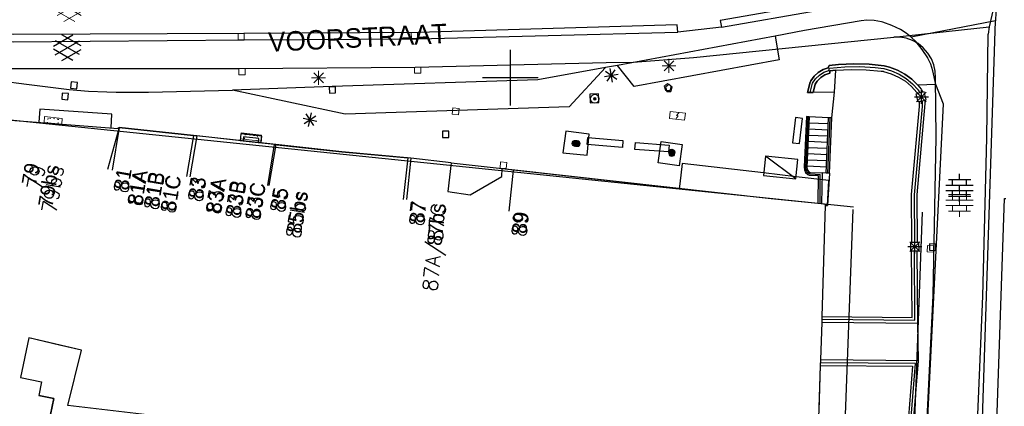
# Model space of a CAD drawing. Header units: millimetres. Extents: x 135944 to 142000, y 454200 to 456692.
# Tile 100 of 185: x 136865 to 136936, y 456326 to 456354. Entities that reach past the tile are written whole.
import ezdxf
from ezdxf.enums import TextEntityAlignment as Align

# ---------------------------------------------------------------- set-up
doc = ezdxf.new("R2010")
doc.units = ezdxf.units.MM
doc.linetypes.add('TotaalGBKN2013X$0$GBKN binnenstad 2009$0$DOT', pattern=[0.25, 0, -0.25])
for name, color, linetype in [('TotaalGBKN2013_Bistad', 251, 'Continuous'), ('TotaalGBKN2013X$0$Contouren', 251, 'Continuous'), ('TotaalGBKN2013X$0$GBKN binnenstad 2009$0$OBJECTEN_', 251, 'Continuous'), ('TotaalGBKN2013X$0$GBKN binnenstad 2009$0$OBJECTEN__', 251, 'Continuous'), ('TotaalGBKN2013X$0$GBKN binnenstad 2009$0$OBJECTEN___', 251, 'Continuous'), ('TotaalGBKN2013X$0$GBKN binnenstad 2009$0$SEMANT_ SYMB_', 251, 'Continuous')]:
    doc.layers.add(name, color=color, linetype=linetype)
doc.styles.add('TotaalGBKN2013X$0$GBKN binnenstad 2009$0$Standard', font='txt')
doc.styles.add('TotaalGBKN2013X$0$GBKN binnenstad 2009$0$TXT', font='txt.shx')

# ---------------------------------------------------------------- blocks, each defined once
blk = doc.blocks.new('TotaalGBKN2013X$0$GBKN binnenstad 2009$0$CEL509')
at = {"layer": 'TotaalGBKN2013X$0$GBKN binnenstad 2009$0$OBJECTEN__', "linetype": 'TotaalGBKN2013X$0$GBKN binnenstad 2009$0$DOT', "lineweight": 0}
blk.add_line((-1, 0.5), (0, 0), dxfattribs=at)
at = {"layer": 'TotaalGBKN2013X$0$GBKN binnenstad 2009$0$OBJECTEN__', "linetype": 'Continuous', "lineweight": 0}
blk.add_lwpolyline([(-1, 0), (0, 0), (0, 0.5), (-1, 0.5), (-1, 0)], dxfattribs=at)
blk = doc.blocks.new('TotaalGBKN2013X$0$GBKN binnenstad 2009$0$CEL507')
at = {"layer": 'TotaalGBKN2013X$0$GBKN binnenstad 2009$0$OBJECTEN_', "linetype": 'Continuous', "lineweight": 0}
for points in [[(-2, 0), (0, 0), (0, 1), (-2, 1), (-2, 0)], [(-1.13, 0.07), (-0.88, 0.5), (-1.12, 0.5), (-0.88, 0.93)]]:
    blk.add_lwpolyline(points, dxfattribs=at)
blk = doc.blocks.new('TotaalGBKN2013X$0$GBKN binnenstad 2009$0$CEL532')
at = {"layer": 'TotaalGBKN2013X$0$GBKN binnenstad 2009$0$OBJECTEN___', "linetype": 'Continuous', "lineweight": 0}
blk.add_lwpolyline([(0, -1), (1, -1), (1, 0), (0, 0), (0, -1)], dxfattribs=at)
at = {"layer": 'TotaalGBKN2013X$0$GBKN binnenstad 2009$0$OBJECTEN___', "linetype": 'TotaalGBKN2013X$0$GBKN binnenstad 2009$0$DOT', "lineweight": 0}
blk.add_lwpolyline([(0.2, -1), (0.2, -0.2), (0.8, -0.2), (0.8, -1)], dxfattribs=at)
blk = doc.blocks.new('TotaalGBKN2013X$0$GBKN binnenstad 2009$0$DEC108')
at = {"layer": 'TotaalGBKN2013X$0$GBKN binnenstad 2009$0$SEMANT_ SYMB_', "linetype": 'Continuous', "lineweight": 0}
for p, q in [((-1.015, 0.107), (0.387, 0.916)), ((0.985, 0.124), (-0.401, 0.925)), ((-0.878, -0.506), (0.855, 0.493)), ((0.855, -0.495), (-0.877, 0.507)), ((0.386, -0.916), (-1.015, -0.107)), ((-0.401, -0.925), (0.985, -0.125))]:
    blk.add_line(p, q, dxfattribs=at)
blk = doc.blocks.new('TotaalGBKN2013X$0$GBKN binnenstad 2009$0$DEC100')
at = {"layer": 'TotaalGBKN2013X$0$GBKN binnenstad 2009$0$OBJECTEN_', "linetype": 'Continuous', "lineweight": 0}
for p, q in [((-0.5, 0), (0.5, 0)), ((-0.354, -0.354), (0.354, 0.354)), ((0.354, -0.354), (-0.354, 0.354)), ((0, -0.5), (0, 0.5))]:
    blk.add_line(p, q, dxfattribs=at)
blk = doc.blocks.new('TotaalGBKN2013X$0$GBKN binnenstad 2009$0$DEC109')
at = {"layer": 'TotaalGBKN2013X$0$GBKN binnenstad 2009$0$SEMANT_ SYMB_', "linetype": 'Continuous', "lineweight": 0}
for p, q in [((0, 0.6), (0, 1)), ((-0.98, 0.2), (0.98, 0.2)), ((-0.8, 0.6), (0.8, 0.6)), ((-0.5, 0.2), (-0.5, 0.6)), ((0, -0.2), (0, 0.2)), ((0.5, 0.2), (0.5, 0.6)), ((-0.98, -0.2), (0.98, -0.2)), ((-0.8, -0.6), (0.8, -0.6)), ((-0.5, -0.6), (-0.5, -0.2)), ((0, -1), (0, -0.6)), ((0.5, -0.6), (0.5, -0.2))]:
    blk.add_line(p, q, dxfattribs=at)
blk = doc.blocks.new('TotaalGBKN2013X$0$GBKN binnenstad 2009$0$W')
at = {"layer": 'TotaalGBKN2013X$0$GBKN binnenstad 2009$0$OBJECTEN__', "linetype": 'Continuous', "lineweight": 0}
blk.add_lwpolyline([(-0.225, 0.225), (-0.225, -0.225), (0.225, -0.225), (0.225, 0.225), (-0.225, 0.225)], dxfattribs=at)
blk = doc.blocks.new('TotaalGBKN2013X$0$GBKN binnenstad 2009$0$K')
at = {"layer": 'TotaalGBKN2013X$0$GBKN binnenstad 2009$0$OBJECTEN__', "linetype": 'Continuous', "lineweight": 0}
blk.add_lwpolyline([(-0.146, -0.25), (0.147, -0.25), (0.25, 0.069), (0, 0.25), (-0.25, 0.068), (-0.146, -0.25)], dxfattribs=at)
blk = doc.blocks.new('TotaalGBKN2013X$0$GBKN binnenstad 2009$0$J')
at = {"layer": 'TotaalGBKN2013X$0$GBKN binnenstad 2009$0$OBJECTEN___', "linetype": 'Continuous', "lineweight": 0}
for radius in [0.215, 0.155, 0.095, 0.035]:
    blk.add_circle((0, 0), radius, dxfattribs=at)
blk = doc.blocks.new('TotaalGBKN2013X$0$GBKN binnenstad 2009$0$V')
at = {"layer": 'TotaalGBKN2013X$0$GBKN binnenstad 2009$0$OBJECTEN__', "linetype": 'Continuous', "lineweight": 0}
for radius in [0.31, 0.095, 0.035, 0.0224]:
    blk.add_circle((0, 0), radius, dxfattribs=at)
blk = doc.blocks.new('TotaalGBKN2013X$0$GBKN binnenstad 2009$0$X')
at = {"layer": 'TotaalGBKN2013X$0$GBKN binnenstad 2009$0$OBJECTEN__', "linetype": 'Continuous', "lineweight": 0}
blk.add_lwpolyline([(0.225, -0.25), (0.224, 0.2), (-0.225, 0.2), (-0.226, -0.25)], dxfattribs=at)

msp = doc.modelspace()

# ---------------------------------------------------------------- linework, layer by layer
at = {"layer": 'TotaalGBKN2013_Bistad'}
for p, q in [((136915.187, 456353.623), (136922.092, 456354.819)), ((136934.941, 456354.711), (136934.924, 456354.093)), ((136934.941, 456354.711), (136934.924, 456354.093)), ((136915.187, 456353.623), (136912.06, 456353.271)), ((136925.251, 456354.091), (136921.17, 456353.38)), ((136925.251, 456354.091), (136921.17, 456353.38)), ((136925.668, 456354.132), (136925.251, 456354.091)), ((136925.668, 456354.132), (136925.251, 456354.091)), ((136926.198, 456354.113), (136925.668, 456354.132)), ((136926.198, 456354.113), (136925.668, 456354.132)), ((136926.719, 456354.014), (136926.198, 456354.113)), ((136926.719, 456354.014), (136926.198, 456354.113)), ((136926.812, 456353.988), (136926.719, 456354.014)), ((136926.812, 456353.988), (136926.719, 456354.014)), ((136927.462, 456353.762), (136926.812, 456353.988)), ((136927.462, 456353.762), (136926.812, 456353.988)), ((136928.081, 456353.461), (136927.462, 456353.762)), ((136928.081, 456353.461), (136927.462, 456353.762)), ((136927.607, 456352.913), (136934.47, 456353.664)), ((136934.924, 456354.093), (136928.865, 456352.904)), ((136934.924, 456354.093), (136928.865, 456352.904)), ((136933.801, 456319.791), (136934.924, 456354.093)), ((136933.801, 456319.791), (136934.924, 456354.093)), ((136934.47, 456353.664), (136934.388, 456353.129)), ((136867.095, 456352.259), (136868.497, 456353.068)), ((136869.095, 456352.276), (136867.709, 456353.077)), ((136919.05, 456352.98), (136907.72, 456350.87)), ((136919.05, 456352.98), (136907.72, 456350.87)), ((136921.17, 456353.38), (136919.05, 456352.98)), ((136921.17, 456353.38), (136919.05, 456352.98)), ((136919.05, 456352.98), (136919.36, 456351.28)), ((136919.05, 456352.98), (136919.36, 456351.28)), ((136928.488, 456353.204), (136928.081, 456353.461)), ((136928.488, 456353.204), (136928.081, 456353.461)), ((136928.865, 456352.904), (136928.488, 456353.204)), ((136928.865, 456352.904), (136928.488, 456353.204)), ((136929.202, 456352.573), (136928.865, 456352.904)), ((136929.202, 456352.573), (136928.865, 456352.904)), ((136867.232, 456351.646), (136868.965, 456352.645)), ((136868.965, 456351.657), (136867.233, 456352.659)), ((136929.657, 456352.02), (136929.202, 456352.573)), ((136929.657, 456352.02), (136929.202, 456352.573)), ((136868.496, 456351.236), (136867.095, 456352.045)), ((136867.709, 456351.227), (136869.095, 456352.027)), ((136900, 456350), (136900, 456352)), ((136900, 456350), (136900, 456352)), ((136900, 456350), (136900, 456352)), ((136930.051, 456351.421), (136929.657, 456352.02)), ((136930.051, 456351.421), (136929.657, 456352.02)), ((136907.72, 456350.87), (136906.841, 456350.731)), ((136907.72, 456350.87), (136906.841, 456350.731)), ((136908.92, 456349.36), (136907.72, 456350.87)), ((136908.92, 456349.36), (136907.72, 456350.87)), ((136919.36, 456351.28), (136908.92, 456349.36)), ((136919.36, 456351.28), (136908.92, 456349.36)), ((136922.959, 456350.879), (136922.888, 456350.715)), ((136922.959, 456350.879), (136922.888, 456350.715)), ((136923.618, 456350.945), (136922.959, 456350.879)), ((136923.618, 456350.945), (136922.959, 456350.879)), ((136922.983, 456350.681), (136924.073, 456350.775)), ((136922.983, 456350.681), (136924.073, 456350.775)), ((136924.719, 456350.992), (136923.618, 456350.945)), ((136924.719, 456350.992), (136923.618, 456350.945)), ((136924.073, 456350.775), (136925.166, 456350.789)), ((136924.073, 456350.775), (136925.166, 456350.789)), ((136925.821, 456350.959), (136924.719, 456350.992)), ((136925.821, 456350.959), (136924.719, 456350.992)), ((136925.166, 456350.789), (136926.257, 456350.723)), ((136925.166, 456350.789), (136926.257, 456350.723)), ((136926.917, 456350.846), (136925.821, 456350.959)), ((136926.917, 456350.846), (136925.821, 456350.959)), ((136927.296, 456350.746), (136926.917, 456350.846)), ((136927.296, 456350.746), (136926.917, 456350.846)), ((136927.865, 456350.529), (136927.296, 456350.746)), ((136927.865, 456350.529), (136927.296, 456350.746)), ((136930.061, 456351.403), (136930.051, 456351.421)), ((136930.061, 456351.403), (136930.051, 456351.421)), ((136930.272, 456350.957), (136930.061, 456351.403)), ((136930.272, 456350.957), (136930.061, 456351.403)), ((136930.407, 456350.482), (136930.272, 456350.957)), ((136930.407, 456350.482), (136930.272, 456350.957)), ((136906.841, 456350.731), (136901.971, 456349.851)), ((136906.841, 456350.731), (136901.971, 456349.851)), ((136906.841, 456350.731), (136904.231, 456347.901)), ((136906.841, 456350.731), (136904.231, 456347.901)), ((136906.77, 456350.072), (136907.754, 456350.25)), ((136906.77, 456350.072), (136907.754, 456350.25)), ((136907.673, 456349.875), (136906.851, 456350.447)), ((136907.673, 456349.875), (136906.851, 456350.447)), ((136906.976, 456349.75), (136907.548, 456350.572)), ((136906.976, 456349.75), (136907.548, 456350.572)), ((136907.351, 456349.669), (136907.173, 456350.653)), ((136907.351, 456349.669), (136907.173, 456350.653)), ((136921.865, 456350.096), (136921.626, 456349.77)), ((136921.865, 456350.096), (136921.626, 456349.77)), ((136922.162, 456350.369), (136921.865, 456350.096)), ((136922.162, 456350.369), (136921.865, 456350.096)), ((136921.972, 456349.915), (136922.248, 456350.182)), ((136921.972, 456349.915), (136922.248, 456350.182)), ((136922.508, 456350.578), (136922.162, 456350.369)), ((136922.508, 456350.578), (136922.162, 456350.369)), ((136922.248, 456350.182), (136922.572, 456350.387)), ((136922.248, 456350.182), (136922.572, 456350.387)), ((136922.647, 456350.2), (136922.343, 456350.002)), ((136922.647, 456350.2), (136922.343, 456350.002)), ((136922.888, 456350.715), (136922.508, 456350.578)), ((136922.888, 456350.715), (136922.508, 456350.578)), ((136922.572, 456350.387), (136922.925, 456350.518)), ((136922.572, 456350.387), (136922.925, 456350.518)), ((136922.986, 456350.327), (136922.647, 456350.2)), ((136922.986, 456350.327), (136922.647, 456350.2)), ((136922.935, 456350.517), (136922.979, 456350.675)), ((136922.935, 456350.517), (136922.979, 456350.675)), ((136922.935, 456350.517), (136922.979, 456350.675)), ((136923.008, 456350.482), (136922.986, 456350.327)), ((136923.008, 456350.482), (136922.986, 456350.327)), ((136923.438, 456350.528), (136923.008, 456350.482)), ((136923.438, 456350.528), (136923.008, 456350.482)), ((136923.342, 456348.95), (136923.438, 456350.528)), ((136923.342, 456348.95), (136923.438, 456350.528)), ((136923.342, 456348.95), (136923.438, 456350.528)), ((136923.438, 456350.528), (136924.522, 456350.59)), ((136923.438, 456350.528), (136924.522, 456350.59)), ((136924.522, 456350.59), (136925.608, 456350.571)), ((136924.522, 456350.59), (136925.608, 456350.571)), ((136925.608, 456350.571), (136926.69, 456350.473)), ((136925.608, 456350.571), (136926.69, 456350.473)), ((136926.257, 456350.723), (136926.889, 456350.648)), ((136926.257, 456350.723), (136926.889, 456350.648)), ((136926.69, 456350.473), (136926.833, 456350.454)), ((136926.69, 456350.473), (136926.833, 456350.454)), ((136926.833, 456350.454), (136926.861, 456350.449)), ((136926.833, 456350.454), (136926.861, 456350.449)), ((136926.861, 456350.449), (136927.417, 456350.284)), ((136926.861, 456350.449), (136927.417, 456350.284)), ((136926.875, 456350.65), (136927.445, 456350.487)), ((136926.875, 456350.65), (136927.445, 456350.487)), ((136927.417, 456350.284), (136927.945, 456350.045)), ((136927.417, 456350.284), (136927.945, 456350.045)), ((136927.445, 456350.487), (136927.988, 456350.249)), ((136927.445, 456350.487), (136927.988, 456350.249)), ((136928.402, 456350.238), (136927.865, 456350.529)), ((136928.402, 456350.238), (136927.865, 456350.529)), ((136927.945, 456350.045), (136928.435, 456349.735)), ((136927.945, 456350.045), (136928.435, 456349.735)), ((136927.988, 456350.249), (136928.494, 456349.939)), ((136927.988, 456350.249), (136928.494, 456349.939)), ((136928.895, 456349.88), (136928.402, 456350.238)), ((136928.895, 456349.88), (136928.402, 456350.238)), ((136930.621, 456349.501), (136930.407, 456350.482)), ((136930.621, 456349.501), (136930.407, 456350.482)), ((136863.301, 456349.772), (136865.147, 456349.525)), ((136865.147, 456349.525), (136868.237, 456349.149)), ((136868.381, 456349.697), (136868.332, 456349.25)), ((136868.828, 456349.648), (136868.381, 456349.697)), ((136868.779, 456349.201), (136868.828, 456349.648)), ((136887.171, 456349.361), (136879.981, 456349.102)), ((136887.399, 456349.35), (136886.949, 456349.334)), ((136887.399, 456349.35), (136886.949, 456349.334)), ((136886.949, 456349.334), (136886.965, 456348.884)), ((136886.949, 456349.334), (136886.965, 456348.884)), ((136901.971, 456349.851), (136887.171, 456349.361)), ((136901.971, 456349.851), (136887.171, 456349.361)), ((136887.415, 456348.9), (136887.399, 456349.35)), ((136887.415, 456348.9), (136887.399, 456349.35)), ((136898, 456350), (136900, 456350)), ((136898, 456350), (136900, 456350)), ((136898, 456350), (136900, 456350)), ((136900, 456350), (136902, 456350)), ((136900, 456348), (136900, 456350)), ((136900, 456350), (136902, 456350)), ((136900, 456348), (136900, 456350)), ((136900, 456350), (136902, 456350)), ((136900, 456348), (136900, 456350)), ((136911.406, 456349.499), (136911.156, 456349.317)), ((136911.406, 456349.499), (136911.156, 456349.317)), ((136911.656, 456349.317), (136911.406, 456349.499)), ((136911.656, 456349.317), (136911.406, 456349.499)), ((136921.572, 456349.672), (136921.382, 456348.929)), ((136921.572, 456349.672), (136921.382, 456348.929)), ((136921.626, 456349.77), (136921.572, 456349.672)), ((136921.626, 456349.77), (136921.572, 456349.672)), ((136921.663, 456349.225), (136921.758, 456349.597)), ((136921.663, 456349.225), (136921.758, 456349.597)), ((136921.758, 456349.597), (136921.972, 456349.915)), ((136921.758, 456349.597), (136921.972, 456349.915)), ((136921.947, 456349.525), (136921.796, 456348.933)), ((136921.947, 456349.525), (136921.796, 456348.933)), ((136922.09, 456349.743), (136921.947, 456349.525)), ((136922.09, 456349.743), (136921.947, 456349.525)), ((136922.343, 456350.002), (136922.09, 456349.743)), ((136922.343, 456350.002), (136922.09, 456349.743)), ((136928.435, 456349.735), (136928.877, 456349.361)), ((136928.435, 456349.735), (136928.877, 456349.361)), ((136928.494, 456349.939), (136928.954, 456349.565)), ((136928.494, 456349.939), (136928.954, 456349.565)), ((136928.877, 456349.361), (136929.262, 456348.933)), ((136928.877, 456349.361), (136929.262, 456348.933)), ((136929.338, 456349.461), (136928.895, 456349.88)), ((136929.338, 456349.461), (136928.895, 456349.88)), ((136928.954, 456349.565), (136929.359, 456349.132)), ((136928.954, 456349.565), (136929.359, 456349.132)), ((136930.621, 456349.501), (136929.338, 456349.461)), ((136930.621, 456349.501), (136929.338, 456349.461)), ((136929.338, 456349.461), (136929.578, 456349.179)), ((136929.338, 456349.461), (136929.578, 456349.179)), ((136931.171, 456348.101), (136930.621, 456349.501)), ((136931.171, 456348.101), (136930.621, 456349.501)), ((136867.735, 456348.892), (136867.691, 456348.444)), ((136868.183, 456348.848), (136867.735, 456348.892)), ((136868.139, 456348.4), (136868.183, 456348.848)), ((136868.237, 456349.149), (136869.62, 456349.033)), ((136868.332, 456349.25), (136868.779, 456349.201)), ((136869.62, 456349.033), (136870.94, 456348.967)), ((136870.94, 456348.967), (136871.601, 456348.951)), ((136871.601, 456348.951), (136873.931, 456348.951)), ((136873.931, 456348.951), (136879.981, 456349.102)), ((136888.111, 456347.381), (136879.981, 456349.102)), ((136886.965, 456348.884), (136887.415, 456348.9)), ((136886.965, 456348.884), (136887.415, 456348.9)), ((136906.34, 456348.833), (136905.721, 456348.81)), ((136906.34, 456348.833), (136905.721, 456348.81)), ((136905.721, 456348.81), (136905.744, 456348.191)), ((136905.721, 456348.81), (136905.744, 456348.191)), ((136906.363, 456348.214), (136906.34, 456348.833)), ((136906.363, 456348.214), (136906.34, 456348.833)), ((136911.156, 456349.317), (136911.26, 456348.999)), ((136911.156, 456349.317), (136911.26, 456348.999)), ((136911.26, 456348.999), (136911.553, 456348.999)), ((136911.26, 456348.999), (136911.553, 456348.999)), ((136911.553, 456348.999), (136911.656, 456349.317)), ((136911.553, 456348.999), (136911.656, 456349.317)), ((136921.382, 456348.929), (136921.796, 456348.933)), ((136921.382, 456348.929), (136921.796, 456348.933)), ((136921.58, 456348.936), (136921.663, 456349.225)), ((136921.58, 456348.936), (136921.663, 456349.225)), ((136923.342, 456348.95), (136921.796, 456348.933)), ((136923.342, 456348.95), (136921.796, 456348.933)), ((136923.342, 456348.95), (136921.796, 456348.933)), ((136923.143, 456347.105), (136923.342, 456348.95)), ((136923.143, 456347.105), (136923.342, 456348.95)), ((136923.143, 456347.105), (136923.342, 456348.95)), ((136929.213, 456348.845), (136929.3, 456348.866)), ((136929.213, 456348.845), (136929.3, 456348.866)), ((136929.357, 456348.263), (136929.213, 456348.845)), ((136929.357, 456348.263), (136929.213, 456348.845)), ((136929.237, 456348.253), (136929.945, 456348.961)), ((136929.945, 456348.253), (136929.237, 456348.961)), ((136929.237, 456348.253), (136929.945, 456348.961)), ((136929.945, 456348.253), (136929.237, 456348.961)), ((136929.262, 456348.933), (136929.3, 456348.866)), ((136929.262, 456348.933), (136929.3, 456348.866)), ((136929.695, 456348.963), (136929.3, 456348.866)), ((136929.695, 456348.963), (136929.3, 456348.866)), ((136929.695, 456348.963), (136929.3, 456348.866)), ((136929.359, 456349.132), (136929.393, 456349.09)), ((136929.359, 456349.132), (136929.393, 456349.09)), ((136929.497, 456348.915), (136929.393, 456349.09)), ((136929.497, 456348.915), (136929.393, 456349.09)), ((136929.497, 456348.915), (136929.393, 456349.09)), ((136929.578, 456349.179), (136929.695, 456348.963)), ((136929.578, 456349.179), (136929.695, 456348.963)), ((136929.591, 456348.107), (136929.591, 456349.107)), ((136929.591, 456348.107), (136929.591, 456349.107)), ((136929.795, 456348.988), (136929.695, 456348.963)), ((136929.795, 456348.988), (136929.695, 456348.963)), ((136929.938, 456348.405), (136929.795, 456348.988)), ((136929.938, 456348.405), (136929.795, 456348.988)), ((136867.691, 456348.444), (136868.139, 456348.4)), ((136905.744, 456348.191), (136906.363, 456348.214)), ((136905.744, 456348.191), (136906.363, 456348.214)), ((136929.436, 456347.931), (136928.861, 456341.586)), ((136929.436, 456347.931), (136928.861, 456341.586)), ((136929.636, 456347.927), (136929.061, 456341.578)), ((136929.636, 456347.927), (136929.061, 456341.578)), ((136929.091, 456348.607), (136930.091, 456348.607)), ((136929.091, 456348.607), (136930.091, 456348.607)), ((136929.847, 456348.151), (136929.261, 456341.569)), ((136929.847, 456348.151), (136929.261, 456341.569)), ((136929.441, 456348.284), (136929.357, 456348.263)), ((136929.441, 456348.284), (136929.357, 456348.263)), ((136929.441, 456348.284), (136929.436, 456347.931)), ((136929.441, 456348.284), (136929.436, 456347.931)), ((136929.441, 456348.284), (136929.833, 456348.379)), ((136929.441, 456348.284), (136929.833, 456348.379)), ((136929.441, 456348.284), (136929.833, 456348.379)), ((136929.637, 456348.331), (136929.636, 456347.93)), ((136929.637, 456348.331), (136929.636, 456347.93)), ((136929.636, 456347.93), (136929.636, 456347.927)), ((136929.636, 456347.93), (136929.636, 456347.927)), ((136929.833, 456348.379), (136929.938, 456348.405)), ((136929.833, 456348.379), (136929.938, 456348.405)), ((136929.833, 456348.379), (136929.847, 456348.151)), ((136929.833, 456348.379), (136929.847, 456348.151)), ((136930.023, 456325.106), (136931.171, 456348.101)), ((136930.023, 456325.106), (136931.171, 456348.101)), ((136866.111, 456347.731), (136866.038, 456346.785)), ((136871.311, 456347.381), (136866.111, 456347.731)), ((136871.256, 456346.382), (136871.311, 456347.381)), ((136885.152, 456346.709), (136885.992, 456347.255)), ((136885.152, 456346.709), (136885.992, 456347.255)), ((136885.845, 456346.562), (136885.299, 456347.402)), ((136885.845, 456346.562), (136885.299, 456347.402)), ((136885.468, 456346.493), (136885.676, 456347.471)), ((136885.468, 456346.493), (136885.676, 456347.471)), ((136904.231, 456347.901), (136888.111, 456347.381)), ((136904.231, 456347.901), (136888.111, 456347.381)), ((136861.151, 456347.155), (136865.573, 456346.817)), ((136861.151, 456347.155), (136871.764, 456346.343)), ((136885.083, 456347.086), (136886.061, 456346.878)), ((136885.083, 456347.086), (136886.061, 456346.878)), ((136920.535, 456347.131), (136920.315, 456345.311)), ((136920.535, 456347.131), (136920.315, 456345.311)), ((136921.031, 456347.071), (136920.535, 456347.131)), ((136921.031, 456347.071), (136920.535, 456347.131)), ((136920.811, 456345.251), (136921.031, 456347.071)), ((136920.811, 456345.251), (136921.031, 456347.071)), ((136921.309, 456347.196), (136921.155, 456343.576)), ((136921.309, 456347.196), (136921.155, 456343.576)), ((136921.409, 456347.191), (136921.255, 456343.571)), ((136921.409, 456347.191), (136921.255, 456343.571)), ((136921.409, 456347.191), (136921.255, 456343.571)), ((136921.51, 456347.183), (136921.309, 456347.196)), ((136921.51, 456347.183), (136921.309, 456347.196)), ((136921.51, 456347.183), (136921.353, 456343.55)), ((136921.51, 456347.183), (136921.353, 456343.55)), ((136922.885, 456346.672), (136921.496, 456346.729)), ((136922.885, 456346.672), (136921.496, 456346.729)), ((136922.885, 456346.672), (136921.496, 456346.729)), ((136922.903, 456347.115), (136921.51, 456347.183)), ((136922.903, 456347.115), (136921.51, 456347.183)), ((136922.903, 456347.115), (136921.51, 456347.183)), ((136922.737, 456343.126), (136922.903, 456347.115)), ((136922.737, 456343.126), (136922.903, 456347.115)), ((136922.737, 456343.126), (136922.903, 456347.115)), ((136922.857, 456343.121), (136923.023, 456347.11)), ((136922.857, 456343.121), (136923.023, 456347.11)), ((136922.857, 456343.121), (136923.023, 456347.11)), ((136923.143, 456347.105), (136922.903, 456347.115)), ((136923.143, 456347.105), (136922.903, 456347.115)), ((136923.143, 456347.105), (136922.903, 456347.115)), ((136922.964, 456343.117), (136923.143, 456347.105)), ((136922.964, 456343.117), (136923.143, 456347.105)), ((136922.964, 456343.117), (136923.143, 456347.105)), ((136871.836, 456346.407), (136870.981, 456343.4)), ((136871.836, 456346.407), (136871.318, 456343.351)), ((136871.764, 456346.343), (136871.774, 456346.413)), ((136871.774, 456346.413), (136871.836, 456346.406)), ((136877.173, 456345.845), (136871.836, 456346.406)), ((136877.173, 456345.845), (136876.672, 456342.888)), ((136877.413, 456345.818), (136876.912, 456342.861)), ((136883.106, 456345.188), (136877.173, 456345.845)), ((136882.999, 456345.2), (136877.413, 456345.818)), ((136895.121, 456346.14), (136895.121, 456345.69)), ((136895.571, 456346.14), (136895.121, 456346.14)), ((136895.121, 456346.14), (136895.121, 456345.69)), ((136895.571, 456346.14), (136895.121, 456346.14)), ((136895.571, 456345.69), (136895.571, 456346.14)), ((136895.571, 456345.69), (136895.571, 456346.14)), ((136922.849, 456345.786), (136921.46, 456345.843)), ((136922.849, 456345.786), (136921.46, 456345.843)), ((136922.849, 456345.786), (136921.46, 456345.843)), ((136922.867, 456346.229), (136921.478, 456346.286)), ((136922.867, 456346.229), (136921.478, 456346.286)), ((136922.867, 456346.229), (136921.478, 456346.286)), ((136880.779, 456345.747), (136880.746, 456345.45)), ((136881.89, 456345.625), (136880.779, 456345.747)), ((136881.857, 456345.328), (136881.89, 456345.625)), ((136882.999, 456345.2), (136882.498, 456342.243)), ((136883.107, 456345.191), (136882.606, 456342.234)), ((136887.868, 456344.661), (136883.106, 456345.188)), ((136895.121, 456345.69), (136895.571, 456345.69)), ((136895.121, 456345.69), (136895.571, 456345.69)), ((136905.519, 456345.189), (136905.562, 456345.687)), ((136905.519, 456345.189), (136905.562, 456345.687)), ((136908.06, 456344.969), (136905.519, 456345.189)), ((136908.06, 456344.969), (136905.519, 456345.189)), ((136905.562, 456345.687), (136908.103, 456345.467)), ((136905.562, 456345.687), (136908.103, 456345.467)), ((136908.103, 456345.467), (136908.06, 456344.969)), ((136908.103, 456345.467), (136908.06, 456344.969)), ((136908.965, 456344.823), (136909, 456345.322)), ((136908.965, 456344.823), (136909, 456345.322)), ((136909, 456345.322), (136911.421, 456345.151)), ((136909, 456345.322), (136911.421, 456345.151)), ((136911.421, 456345.151), (136911.386, 456344.652)), ((136911.421, 456345.151), (136911.386, 456344.652)), ((136920.315, 456345.311), (136920.811, 456345.251)), ((136920.315, 456345.311), (136920.811, 456345.251)), ((136922.831, 456345.343), (136921.442, 456345.4)), ((136922.831, 456345.343), (136921.442, 456345.4)), ((136922.831, 456345.343), (136921.442, 456345.4)), ((136892.83, 456344.207), (136887.868, 456344.661)), ((136892.83, 456344.207), (136887.868, 456344.661)), ((136911.386, 456344.652), (136908.965, 456344.823)), ((136911.386, 456344.652), (136908.965, 456344.823)), ((136922.795, 456344.456), (136921.406, 456344.513)), ((136922.795, 456344.456), (136921.406, 456344.513)), ((136922.795, 456344.456), (136921.406, 456344.513)), ((136922.813, 456344.899), (136921.424, 456344.956)), ((136922.813, 456344.899), (136921.424, 456344.956)), ((136922.813, 456344.899), (136921.424, 456344.956)), ((136892.602, 456344.228), (136892.286, 456341.245)), ((136892.83, 456344.207), (136892.514, 456341.224)), ((136892.83, 456344.207), (136892.514, 456341.224)), ((136895.734, 456343.881), (136892.83, 456344.207)), ((136895.734, 456343.881), (136892.83, 456344.207)), ((136895.734, 456343.881), (136895.492, 456341.811)), ((136895.734, 456343.881), (136895.492, 456341.811)), ((136895.734, 456343.881), (136899.408, 456343.469)), ((136895.734, 456343.881), (136899.408, 456343.469)), ((136895.734, 456343.881), (136899.408, 456343.469)), ((136912.377, 456343.812), (136912.197, 456342.352)), ((136912.377, 456343.812), (136912.197, 456342.352)), ((136918.211, 456343.142), (136912.377, 456343.812)), ((136918.211, 456343.142), (136912.377, 456343.812)), ((136918.376, 456344.354), (136918.231, 456342.962)), ((136918.376, 456344.354), (136918.231, 456342.962)), ((136920.541, 456342.722), (136918.376, 456344.354)), ((136920.686, 456344.114), (136918.376, 456344.354)), ((136920.541, 456342.722), (136918.376, 456344.354)), ((136920.686, 456344.114), (136918.376, 456344.354)), ((136920.541, 456342.722), (136920.686, 456344.114)), ((136920.541, 456342.722), (136920.686, 456344.114)), ((136922.777, 456344.013), (136921.388, 456344.07)), ((136922.777, 456344.013), (136921.388, 456344.07)), ((136922.777, 456344.013), (136921.388, 456344.07)), ((136899.373, 456342.898), (136899.408, 456343.469)), ((136899.373, 456342.898), (136899.408, 456343.469)), ((136899.408, 456343.469), (136900.108, 456343.391)), ((136899.408, 456343.469), (136900.213, 456343.379)), ((136899.408, 456343.469), (136900.213, 456343.379)), ((136900.208, 456343.338), (136899.878, 456340.397)), ((136900.208, 456343.338), (136899.878, 456340.397)), ((136900.208, 456343.338), (136899.878, 456340.397)), ((136900.213, 456343.379), (136918.781, 456341.295)), ((136900.213, 456343.379), (136918.781, 456341.295)), ((136920.583, 456342.87), (136918.211, 456343.142)), ((136918.231, 456342.962), (136920.541, 456342.722)), ((136918.231, 456342.962), (136920.541, 456342.722)), ((136921.155, 456343.576), (136921.168, 456343.367)), ((136921.155, 456343.576), (136921.168, 456343.367)), ((136921.168, 456343.367), (136921.257, 456343.177)), ((136921.168, 456343.367), (136921.257, 456343.177)), ((136921.254, 456343.563), (136921.269, 456343.374)), ((136921.254, 456343.563), (136921.269, 456343.374)), ((136921.257, 456343.177), (136921.411, 456343.034)), ((136921.257, 456343.177), (136921.411, 456343.034)), ((136921.269, 456343.374), (136921.36, 456343.208)), ((136921.269, 456343.374), (136921.36, 456343.208)), ((136921.353, 456343.55), (136921.371, 456343.384)), ((136921.353, 456343.55), (136921.371, 456343.384)), ((136921.36, 456343.208), (136921.511, 456343.093)), ((136921.36, 456343.208), (136921.511, 456343.093)), ((136922.759, 456343.57), (136921.37, 456343.627)), ((136922.759, 456343.57), (136921.37, 456343.627)), ((136922.759, 456343.57), (136921.37, 456343.627)), ((136921.371, 456343.384), (136921.463, 456343.244)), ((136921.371, 456343.384), (136921.463, 456343.244)), ((136921.411, 456343.034), (136921.519, 456342.982)), ((136921.411, 456343.034), (136921.519, 456342.982)), ((136921.463, 456343.244), (136921.586, 456343.17)), ((136921.463, 456343.244), (136921.586, 456343.17)), ((136921.511, 456343.093), (136921.552, 456343.076)), ((136921.511, 456343.093), (136921.552, 456343.076)), ((136921.519, 456342.982), (136922.163, 456342.952)), ((136921.519, 456342.982), (136922.163, 456342.952)), ((136921.582, 456343.07), (136922.313, 456343.042)), ((136921.582, 456343.07), (136922.313, 456343.042)), ((136921.582, 456343.07), (136922.313, 456343.042)), ((136921.586, 456343.17), (136922.476, 456343.142)), ((136921.586, 456343.17), (136922.476, 456343.142)), ((136922.163, 456342.952), (136922.145, 456340.958)), ((136922.163, 456342.952), (136922.145, 456340.958)), ((136922.31, 456342.665), (136922.313, 456343.042)), ((136922.31, 456342.665), (136922.313, 456343.042)), ((136922.31, 456342.665), (136922.313, 456343.042)), ((136922.422, 456340.934), (136922.476, 456343.142)), ((136922.422, 456340.934), (136922.476, 456343.142)), ((136922.422, 456340.934), (136922.476, 456343.142)), ((136922.737, 456343.126), (136922.476, 456343.142)), ((136922.737, 456343.126), (136922.476, 456343.142)), ((136922.737, 456343.126), (136922.476, 456343.142)), ((136922.964, 456343.117), (136922.737, 456343.126)), ((136922.964, 456343.117), (136922.737, 456343.126)), ((136922.964, 456343.117), (136922.737, 456343.126)), ((136922.964, 456343.117), (136922.827, 456340.792)), ((136922.964, 456343.117), (136922.827, 456340.792)), ((136932.341, 456342.676), (136932.341, 456343.076)), ((136932.341, 456342.676), (136932.341, 456343.076)), ((136897.097, 456341.575), (136899.373, 456342.898)), ((136897.097, 456341.575), (136899.373, 456342.898)), ((136912.197, 456342.352), (136912.157, 456342.002)), ((136912.197, 456342.352), (136912.157, 456342.002)), ((136922.917, 456342.602), (136920.583, 456342.87)), ((136922.917, 456342.602), (136920.583, 456342.87)), ((136922.917, 456342.602), (136920.583, 456342.87)), ((136922.294, 456340.957), (136922.31, 456342.665)), ((136922.294, 456340.957), (136922.31, 456342.665)), ((136922.294, 456340.957), (136922.31, 456342.665)), ((136922.827, 456340.792), (136922.917, 456342.602)), ((136922.827, 456340.792), (136922.917, 456342.602)), ((136922.827, 456340.792), (136922.917, 456342.602)), ((136931.361, 456342.276), (136933.321, 456342.276)), ((136931.361, 456342.276), (136933.321, 456342.276)), ((136931.541, 456342.676), (136933.141, 456342.676)), ((136931.541, 456342.676), (136933.141, 456342.676)), ((136931.841, 456342.276), (136931.841, 456342.676)), ((136931.841, 456342.276), (136931.841, 456342.676)), ((136932.341, 456341.876), (136932.341, 456342.276)), ((136932.341, 456341.876), (136932.341, 456342.276)), ((136932.841, 456342.276), (136932.841, 456342.676)), ((136932.841, 456342.276), (136932.841, 456342.676)), ((136895.492, 456341.811), (136897.097, 456341.575)), ((136895.492, 456341.811), (136897.097, 456341.575)), ((136928.861, 456341.586), (136928.884, 456338.143)), ((136928.861, 456341.586), (136928.884, 456338.143)), ((136929.061, 456341.578), (136929.084, 456338.144)), ((136929.061, 456341.578), (136929.084, 456338.144)), ((136929.261, 456341.569), (136929.284, 456338.146)), ((136929.261, 456341.569), (136929.284, 456338.146)), ((136931.361, 456341.876), (136933.321, 456341.876)), ((136931.361, 456341.876), (136933.321, 456341.876)), ((136931.841, 456341.476), (136931.841, 456341.876)), ((136931.841, 456341.476), (136931.841, 456341.876)), ((136932.841, 456341.476), (136932.841, 456341.876)), ((136932.841, 456341.476), (136932.841, 456341.876)), ((136918.781, 456341.295), (136922.145, 456340.958)), ((136918.781, 456341.295), (136922.145, 456340.958)), ((136922.145, 456340.958), (136922.422, 456340.934)), ((136922.145, 456340.958), (136922.422, 456340.934)), ((136922.145, 456340.958), (136922.422, 456340.934)), ((136922.422, 456340.934), (136922.672, 456340.909)), ((136922.422, 456340.934), (136922.672, 456340.909)), ((136922.672, 456340.909), (136922.667, 456340.802)), ((136922.672, 456340.909), (136922.667, 456340.802)), ((136931.541, 456341.476), (136933.141, 456341.476)), ((136931.541, 456341.476), (136933.141, 456341.476)), ((136932.341, 456341.076), (136932.341, 456341.476)), ((136932.341, 456341.076), (136932.341, 456341.476)), ((136922.667, 456340.802), (136922.424, 456332.817)), ((136922.667, 456340.802), (136922.424, 456332.817)), ((136922.667, 456340.802), (136922.424, 456332.817)), ((136922.667, 456340.802), (136922.827, 456340.792)), ((136922.827, 456340.792), (136922.667, 456340.802)), ((136922.667, 456340.802), (136922.827, 456340.792)), ((136922.827, 456340.792), (136922.667, 456340.802)), ((136922.667, 456340.802), (136922.827, 456340.792)), ((136928.765, 456337.49), (136929.473, 456338.198)), ((136929.473, 456337.49), (136928.765, 456338.198)), ((136928.765, 456337.49), (136929.473, 456338.198)), ((136929.473, 456337.49), (136928.765, 456338.198)), ((136928.818, 456338.142), (136928.884, 456338.143)), ((136928.818, 456338.142), (136928.884, 456338.143)), ((136928.824, 456337.543), (136928.818, 456338.142)), ((136928.824, 456337.543), (136928.818, 456338.142)), ((136929.284, 456338.146), (136928.884, 456338.143)), ((136929.284, 456338.146), (136928.884, 456338.143)), ((136929.284, 456338.146), (136928.884, 456338.143)), ((136929.119, 456337.344), (136929.119, 456338.344)), ((136929.119, 456337.344), (136929.119, 456338.344)), ((136929.417, 456338.147), (136929.284, 456338.146)), ((136929.417, 456338.147), (136929.284, 456338.146)), ((136929.422, 456337.547), (136929.417, 456338.147)), ((136929.422, 456337.547), (136929.417, 456338.147)), ((136930.184, 456338.038), (136930.17, 456337.588)), ((136930.184, 456338.038), (136930.17, 456337.588)), ((136930.634, 456338.024), (136930.184, 456338.038)), ((136930.634, 456338.024), (136930.184, 456338.038)), ((136930.62, 456337.574), (136930.634, 456338.024)), ((136930.62, 456337.574), (136930.634, 456338.024)), ((136928.619, 456337.844), (136929.619, 456337.844)), ((136928.619, 456337.844), (136929.619, 456337.844)), ((136928.888, 456337.543), (136928.824, 456337.543)), ((136928.888, 456337.543), (136928.824, 456337.543)), ((136928.888, 456337.543), (136929.288, 456337.546)), ((136928.888, 456337.543), (136929.288, 456337.546)), ((136928.888, 456337.543), (136929.288, 456337.546)), ((136928.919, 456332.749), (136928.888, 456337.543)), ((136928.919, 456332.749), (136928.888, 456337.543)), ((136929.121, 456332.547), (136929.088, 456337.545)), ((136929.121, 456332.547), (136929.088, 456337.545)), ((136929.288, 456337.546), (136929.422, 456337.547)), ((136929.288, 456337.546), (136929.422, 456337.547)), ((136929.33, 456332.345), (136929.288, 456337.546)), ((136929.33, 456332.345), (136929.288, 456337.546)), ((136929.33, 456332.345), (136929.288, 456337.546)), ((136930.17, 456337.588), (136930.62, 456337.574)), ((136930.17, 456337.588), (136930.62, 456337.574)), ((136922.411, 456332.417), (136922.321, 456329.695)), ((136922.411, 456332.417), (136922.321, 456329.695)), ((136922.411, 456332.417), (136922.321, 456329.695)), ((136922.424, 456332.817), (136922.411, 456332.417)), ((136922.424, 456332.817), (136922.411, 456332.417)), ((136922.424, 456332.817), (136922.411, 456332.417)), ((136922.411, 456332.417), (136929.33, 456332.345)), ((136922.411, 456332.417), (136929.33, 456332.345)), ((136922.411, 456332.417), (136929.33, 456332.345)), ((136922.417, 456332.617), (136929.121, 456332.547)), ((136922.417, 456332.617), (136929.121, 456332.547)), ((136922.424, 456332.817), (136928.919, 456332.749)), ((136922.424, 456332.817), (136928.919, 456332.749)), ((136929.375, 456329.631), (136929.33, 456332.345)), ((136929.375, 456329.631), (136929.33, 456332.345)), ((136929.375, 456329.631), (136929.33, 456332.345)), ((136865.332, 456331.278), (136864.736, 456328.44)), ((136869.118, 456330.384), (136865.332, 456331.278)), ((136868.126, 456326.407), (136869.118, 456330.384)), ((136922.321, 456329.695), (136922.307, 456329.294)), ((136922.321, 456329.695), (136922.307, 456329.294)), ((136922.321, 456329.695), (136922.307, 456329.294)), ((136929.375, 456329.631), (136922.321, 456329.695)), ((136929.375, 456329.631), (136922.321, 456329.695)), ((136929.375, 456329.631), (136922.321, 456329.695)), ((136929.163, 456329.433), (136922.343, 456329.494)), ((136929.163, 456329.433), (136922.343, 456329.494)), ((136929.056, 456325.554), (136929.375, 456329.631)), ((136929.056, 456325.554), (136929.375, 456329.631)), ((136929.056, 456325.554), (136929.375, 456329.631)), ((136922.307, 456329.294), (136922.069, 456322.271)), ((136922.307, 456329.294), (136922.069, 456322.271)), ((136922.307, 456329.294), (136922.197, 456326.041)), ((136922.307, 456329.294), (136928.947, 456329.235)), ((136922.307, 456329.294), (136928.947, 456329.235)), ((136928.947, 456329.235), (136928.657, 456325.59)), ((136928.947, 456329.235), (136928.657, 456325.59)), ((136928.856, 456325.572), (136929.163, 456329.433)), ((136928.856, 456325.572), (136929.163, 456329.433)), ((136864.736, 456328.44), (136866.244, 456328.124)), ((136866.244, 456328.124), (136866.039, 456327.145)), ((136866.039, 456327.145), (136867.121, 456326.918)), ((136867.121, 456326.918), (136866.401, 456323.47)), ((136879.56, 456325.063), (136868.126, 456326.407))]:
    msp.add_line(p, q, dxfattribs=at)
for points in [[(136922.092, 456354.819), (136922.021, 456355.308), (136915.112, 456354.119), (136915.187, 456353.623)], [(136992.955, 456345.921), (136966.666, 456350.498), (136953.382, 456352.641), (136940.041, 456354.389), (136934.772, 456355.029), (136934.47, 456353.664)], [(136912.06, 456353.271), (136912.017, 456353.797), (136893.361, 456353.256), (136880.802, 456353.177), (136864.225, 456353.096), (136861.294, 456353.177)], [(136860.345, 456350.625), (136863.922, 456350.649), (136880.447, 456350.647), (136893.134, 456350.764), (136906.892, 456351.084), (136908.835, 456351.117), (136913.182, 456351.447), (136927.607, 456352.913)], [(136861.294, 456353.177), (136861.265, 456352.6), (136864.189, 456352.579), (136880.841, 456352.722), (136893.389, 456352.789), (136912.06, 456353.271)], [(136916.35, 456200), (136916.985, 456203.198), (136921.644, 456232.843), (136924.928, 456257.057), (136926.799, 456271.699), (136928.912, 456286.325), (136932.208, 456306.917), (136933.533, 456322.908), (136934.009, 456334.291), (136934.302, 456345.68), (136934.388, 456353.129)], [(136930.037, 456351.794), (136929.723, 456352.148), (136929.355, 456352.444), (136928.942, 456352.673), (136928.496, 456352.83), (136928.03, 456352.909), (136927.607, 456352.913)], [(136913.152, 456200), (136913.158, 456200.014), (136913.312, 456200.511), (136913.774, 456203.361), (136917.929, 456229.888), (136919.572, 456240.819), (136921.426, 456254.566), (136923.036, 456268.146), (136924.987, 456281.681), (136926.196, 456289.115), (136928.401, 456305.454), (136929.853, 456322.562), (136930.43, 456334.33), (136930.665, 456345.717), (136930.598, 456349.98), (136930.579, 456350.454), (136930.481, 456350.918), (136930.306, 456351.358), (136930.06, 456351.763), (136930.037, 456351.794)], [(136921.796, 456348.933), (136921.382, 456348.929), (136921.572, 456349.672), (136921.626, 456349.77), (136921.865, 456350.096), (136922.162, 456350.369), (136922.508, 456350.578), (136922.888, 456350.715), (136922.959, 456350.879), (136923.618, 456350.945), (136924.719, 456350.992), (136925.821, 456350.959), (136926.917, 456350.846), (136927.296, 456350.746), (136927.865, 456350.529), (136928.402, 456350.238), (136928.895, 456349.88), (136929.338, 456349.461), (136929.578, 456349.179), (136929.695, 456348.963)], [(136922.983, 456350.681), (136924.073, 456350.775), (136925.166, 456350.789), (136926.257, 456350.723), (136926.889, 456350.648)], [(136921.758, 456349.597), (136921.972, 456349.915), (136922.248, 456350.182), (136922.572, 456350.387), (136922.925, 456350.518)], [(136921.796, 456348.933), (136921.947, 456349.525), (136922.09, 456349.743), (136922.343, 456350.002), (136922.647, 456350.2), (136922.986, 456350.327), (136923.008, 456350.482), (136923.438, 456350.528)], [(136923.438, 456350.528), (136924.522, 456350.59), (136925.608, 456350.571), (136926.69, 456350.473), (136926.861, 456350.449), (136927.417, 456350.284), (136927.945, 456350.045), (136928.435, 456349.735), (136928.877, 456349.361), (136929.262, 456348.933), (136929.3, 456348.866)], [(136926.875, 456350.65), (136927.445, 456350.487), (136927.988, 456350.249), (136928.494, 456349.939), (136928.954, 456349.565), (136929.359, 456349.132), (136929.393, 456349.09)], [(136921.58, 456348.936), (136921.663, 456349.225), (136921.758, 456349.597)], [(136929.441, 456348.284), (136929.357, 456348.263), (136929.213, 456348.845), (136929.3, 456348.866)], [(136929.833, 456348.379), (136929.938, 456348.405), (136929.795, 456348.988), (136929.695, 456348.963)], [(136929.441, 456348.284), (136929.436, 456347.931), (136928.861, 456341.586), (136928.884, 456338.143)], [(136929.636, 456347.927), (136929.061, 456341.578), (136929.084, 456338.144)], [(136929.833, 456348.379), (136929.847, 456348.151), (136929.261, 456341.569), (136929.284, 456338.146)], [(136929.637, 456348.331), (136929.636, 456347.93), (136929.636, 456347.927)], [(136871.256, 456346.382), (136871.311, 456347.381), (136866.111, 456347.731), (136866.038, 456346.785)], [(136865.573, 456346.817), (136871.764, 456346.343), (136871.774, 456346.413), (136871.836, 456346.406)], [(136921.51, 456347.183), (136921.309, 456347.196), (136921.155, 456343.576), (136921.168, 456343.367), (136921.257, 456343.177), (136921.411, 456343.034), (136921.519, 456342.982), (136922.163, 456342.952), (136922.145, 456340.958)], [(136921.51, 456347.183), (136921.353, 456343.55), (136921.371, 456343.384), (136921.463, 456343.244), (136921.586, 456343.17), (136922.476, 456343.142)], [(136871.836, 456346.406), (136877.173, 456345.845), (136877.413, 456345.818)], [(136905.53, 456344.419), (136905.676, 456345.929), (136904.001, 456346.161), (136903.783, 456344.588), (136905.53, 456344.419)], [(136882.999, 456345.2), (136887.868, 456344.661), (136892.602, 456344.228)], [(136912.154, 456343.666), (136910.632, 456343.872), (136910.858, 456345.417), (136912.361, 456345.197), (136912.154, 456343.666)], [(136895.734, 456343.881), (136892.83, 456344.207), (136892.602, 456344.228)], [(136895.734, 456343.881), (136895.492, 456341.811), (136897.097, 456341.575), (136899.373, 456342.898), (136899.408, 456343.469)], [(136918.211, 456343.142), (136912.377, 456343.812), (136912.197, 456342.352), (136912.157, 456342.002)], [(136900.108, 456343.391), (136918.781, 456341.295), (136922.145, 456340.958)], [(136921.254, 456343.563), (136921.269, 456343.374), (136921.36, 456343.208), (136921.511, 456343.093), (136921.552, 456343.076)], [(136922.964, 456343.117), (136922.827, 456340.792), (136922.667, 456340.802)], [(136922.422, 456340.934), (136922.672, 456340.909), (136922.667, 456340.802)], [(136934.951, 456325.021), (136935.021, 456325.208), (136935.564, 456341.311), (136935.681, 456341.31)], [(136928.888, 456337.543), (136928.824, 456337.543), (136928.818, 456338.142), (136928.884, 456338.143)], [(136929.288, 456337.546), (136929.422, 456337.547), (136929.417, 456338.147), (136929.284, 456338.146)], [(136922.417, 456332.617), (136929.121, 456332.547), (136929.088, 456337.545)], [(136922.424, 456332.817), (136928.919, 456332.749), (136928.888, 456337.543)], [(136867.541, 456330.756), (136865.332, 456331.278), (136864.736, 456328.44), (136866.244, 456328.124), (136866.039, 456327.145)], [(136879.56, 456325.063), (136868.126, 456326.407), (136869.118, 456330.384), (136867.541, 456330.756)], [(136928.856, 456325.572), (136929.163, 456329.433), (136922.343, 456329.494)], [(136922.307, 456329.294), (136928.947, 456329.235), (136928.657, 456325.59)], [(136865.037, 456316.995), (136865.7, 456320.17), (136867.746, 456319.743), (136867.918, 456320.566), (136868.037, 456320.541), (136868.554, 456323.02), (136866.401, 456323.47), (136867.121, 456326.918), (136866.039, 456327.145)]]:
    msp.add_lwpolyline(points, dxfattribs=at)
for centre, radius in [((136904.671, 456345.272), 0.215), ((136904.671, 456345.272), 0.215), ((136904.671, 456345.272), 0.155), ((136904.671, 456345.272), 0.155), ((136904.671, 456345.272), 0.095), ((136904.671, 456345.272), 0.095), ((136904.671, 456345.272), 0.035), ((136904.671, 456345.272), 0.035), ((136911.621, 456344.642), 0.215), ((136911.621, 456344.642), 0.215), ((136911.621, 456344.642), 0.155), ((136911.621, 456344.642), 0.155), ((136911.621, 456344.642), 0.095), ((136911.621, 456344.642), 0.095), ((136911.621, 456344.642), 0.035), ((136911.621, 456344.642), 0.035)]:
    msp.add_circle(centre, radius, dxfattribs=at)
msp.add_3dface([(136880.547, 456345.471), (136882.055, 456345.305), (136882.109, 456345.8), (136880.601, 456345.965)], dxfattribs=at)
at = {"layer": 'TotaalGBKN2013X$0$Contouren'}
for p, q in [((136924.691, 456340.685), (136860.902, 456347.262)), ((136924.097, 456325.089), (136924.676, 456340.514)), ((136929.084, 456324.629), (136929.673, 456340.326))]:
    msp.add_line(p, q, dxfattribs=at)

# ---------------------------------------------------------------- block references
at = {"layer": 'TotaalGBKN2013_Bistad'}
for name, p in [('TotaalGBKN2013X$0$GBKN binnenstad 2009$0$DEC108', (136868.244, 456354.965)), ('TotaalGBKN2013X$0$GBKN binnenstad 2009$0$DEC100', (136911.416, 456350.843)), ('TotaalGBKN2013X$0$GBKN binnenstad 2009$0$DEC100', (136886.188, 456349.984)), ('TotaalGBKN2013X$0$GBKN binnenstad 2009$0$K', (136911.32, 456349.328)), ('TotaalGBKN2013X$0$GBKN binnenstad 2009$0$V', (136906.069, 456348.476)), ('TotaalGBKN2013X$0$GBKN binnenstad 2009$0$DEC100', (136929.591, 456348.607)), ('TotaalGBKN2013X$0$GBKN binnenstad 2009$0$J', (136904.807, 456345.256)), ('TotaalGBKN2013X$0$GBKN binnenstad 2009$0$J', (136911.62, 456344.537)), ('TotaalGBKN2013X$0$GBKN binnenstad 2009$0$DEC109', (136932.33, 456340.995)), ('TotaalGBKN2013X$0$GBKN binnenstad 2009$0$DEC100', (136929.119, 456337.844))]:
    msp.add_blockref(name, p, dxfattribs=at)
for name, p, xscale, yscale, rotation in [('TotaalGBKN2013X$0$GBKN binnenstad 2009$0$X', (136880.613, 456352.926), 1.000002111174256, 1.000002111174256, 180.3689926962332), ('TotaalGBKN2013X$0$GBKN binnenstad 2009$0$X', (136893.089, 456353.004), 0.9999982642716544, 0.9999982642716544, 180.2230496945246), ('TotaalGBKN2013X$0$GBKN binnenstad 2009$0$X', (136893.318, 456350.518), 0.9999989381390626, 0.9999989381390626, 181.4072710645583), ('TotaalGBKN2013X$0$GBKN binnenstad 2009$0$X', (136880.672, 456350.399), 1.00000161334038, 1.00000161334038, 180.5624324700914), ('TotaalGBKN2013X$0$GBKN binnenstad 2009$0$CEL532', (136867.736, 456347.072), 1.279518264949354, -0.4277762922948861, 174.2134478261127), ('TotaalGBKN2013X$0$GBKN binnenstad 2009$0$W', (136896.056, 456347.58), 1.000001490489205, 1.000001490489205, 353.7722709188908), ('TotaalGBKN2013X$0$GBKN binnenstad 2009$0$CEL507', (136911.507, 456347.569), 0.5468040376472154, 0.5001842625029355, 173.7005091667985), ('TotaalGBKN2013X$0$GBKN binnenstad 2009$0$CEL532', (136880.62, 456346.034), 1.476057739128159, 0.4326605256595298, 353.3082126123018), ('TotaalGBKN2013X$0$GBKN binnenstad 2009$0$W', (136899.495, 456343.701), 0.999997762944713, 0.999997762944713, 84.96236410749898), ('TotaalGBKN2013X$0$GBKN binnenstad 2009$0$CEL509', (136918.376, 456344.354), 2.322439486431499, 2.798861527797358, 174.0685116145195), ('TotaalGBKN2013X$0$GBKN binnenstad 2009$0$W', (136930.239, 456337.686), 0.9999981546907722, 0.9999981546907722, 87.72942701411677)]:
    msp.add_blockref(name, p, dxfattribs=dict(at, xscale=xscale, yscale=yscale, rotation=rotation))

# ---------------------------------------------------------------- texts
at = {"layer": 'TotaalGBKN2013_Bistad', "style": 'TotaalGBKN2013X$0$GBKN binnenstad 2009$0$Standard'}
msp.add_text('VOORSTRAAT', height=1.4, rotation=2.83675, dxfattribs=at).set_placement((136882.597, 456351.85))
at = {"layer": 'TotaalGBKN2013_Bistad'}
for s, rotation, style, p in [('79', 80.3839, 'TotaalGBKN2013X$0$GBKN binnenstad 2009$0$Standard', (136865.58, 456343.839)), ('79', 80.3839, 'TotaalGBKN2013X$0$GBKN binnenstad 2009$0$TXT', (136866.011, 456343.721)), ('79bs', 80.3839, 'TotaalGBKN2013X$0$GBKN binnenstad 2009$0$Standard', (136867.012, 456343.731)), ('79bs', 80.3839, 'TotaalGBKN2013X$0$GBKN binnenstad 2009$0$TXT', (136867.335, 456343.651)), ('81', 80.3839, 'TotaalGBKN2013X$0$GBKN binnenstad 2009$0$TXT', (136872.221, 456343.479)), ('81', 80.3839, 'TotaalGBKN2013X$0$GBKN binnenstad 2009$0$Standard', (136872.221, 456343.479)), ('81A', 80.3839, 'TotaalGBKN2013X$0$GBKN binnenstad 2009$0$TXT', (136873.368, 456343.343)), ('81A', 80.3839, 'TotaalGBKN2013X$0$GBKN binnenstad 2009$0$Standard', (136873.368, 456343.343)), ('81B', 80.3839, 'TotaalGBKN2013X$0$GBKN binnenstad 2009$0$TXT', (136874.57, 456343.207)), ('81B', 80.3839, 'TotaalGBKN2013X$0$GBKN binnenstad 2009$0$Standard', (136874.57, 456343.207)), ('81C', 80.3839, 'TotaalGBKN2013X$0$GBKN binnenstad 2009$0$TXT', (136875.773, 456342.965)), ('81C', 80.3839, 'TotaalGBKN2013X$0$GBKN binnenstad 2009$0$Standard', (136875.773, 456342.965)), ('83', 80.3839, 'TotaalGBKN2013X$0$GBKN binnenstad 2009$0$TXT', (136877.58, 456342.849)), ('83', 80.3839, 'TotaalGBKN2013X$0$GBKN binnenstad 2009$0$Standard', (136877.58, 456342.849)), ('83A', 80.3839, 'TotaalGBKN2013X$0$GBKN binnenstad 2009$0$TXT', (136879.017, 456342.766)), ('83A', 80.3839, 'TotaalGBKN2013X$0$GBKN binnenstad 2009$0$Standard', (136879.017, 456342.766)), ('83B', 80.3839, 'TotaalGBKN2013X$0$GBKN binnenstad 2009$0$TXT', (136880.437, 456342.578)), ('83B', 80.3839, 'TotaalGBKN2013X$0$GBKN binnenstad 2009$0$Standard', (136880.437, 456342.578)), ('83C', 80.3839, 'TotaalGBKN2013X$0$GBKN binnenstad 2009$0$TXT', (136881.863, 456342.44)), ('83C', 80.3839, 'TotaalGBKN2013X$0$GBKN binnenstad 2009$0$Standard', (136881.863, 456342.44)), ('85', 80.3839, 'TotaalGBKN2013X$0$GBKN binnenstad 2009$0$TXT', (136883.495, 456342.075)), ('85', 80.3839, 'TotaalGBKN2013X$0$GBKN binnenstad 2009$0$Standard', (136883.495, 456342.075)), ('85bs', 80.3839, 'TotaalGBKN2013X$0$GBKN binnenstad 2009$0$TXT', (136884.905, 456341.837)), ('85bs', 80.3839, 'TotaalGBKN2013X$0$GBKN binnenstad 2009$0$Standard', (136884.905, 456341.837)), ('85bs', 80.3839, 'TotaalGBKN2013X$0$GBKN binnenstad 2009$0$Standard', (136884.905, 456341.837)), ('87', 83.9514, 'TotaalGBKN2013X$0$GBKN binnenstad 2009$0$TXT', (136893.412, 456341.116)), ('87', 83.9514, 'TotaalGBKN2013X$0$GBKN binnenstad 2009$0$Standard', (136893.412, 456341.116)), ('87', 83.9514, 'TotaalGBKN2013X$0$GBKN binnenstad 2009$0$Standard', (136893.412, 456341.116)), ('87A/87G', 83.9514, 'TotaalGBKN2013X$0$GBKN binnenstad 2009$0$TXT', (136894.853, 456340.958)), ('87bs', 83.9514, 'TotaalGBKN2013X$0$GBKN binnenstad 2009$0$Standard', (136894.834, 456340.957)), ('87bs', 83.9514, 'TotaalGBKN2013X$0$GBKN binnenstad 2009$0$Standard', (136894.834, 456340.957)), ('89', 84.007, 'TotaalGBKN2013X$0$GBKN binnenstad 2009$0$TXT', (136900.785, 456340.348)), ('89', 84.007, 'TotaalGBKN2013X$0$GBKN binnenstad 2009$0$Standard', (136900.785, 456340.348)), ('89', 84.007, 'TotaalGBKN2013X$0$GBKN binnenstad 2009$0$Standard', (136900.785, 456340.348))]:
    msp.add_text(s, height=1.054, rotation=rotation, dxfattribs=dict(at, style=style)).set_placement(p, align=Align.MIDDLE_RIGHT)

doc.saveas('drawing.dxf')
